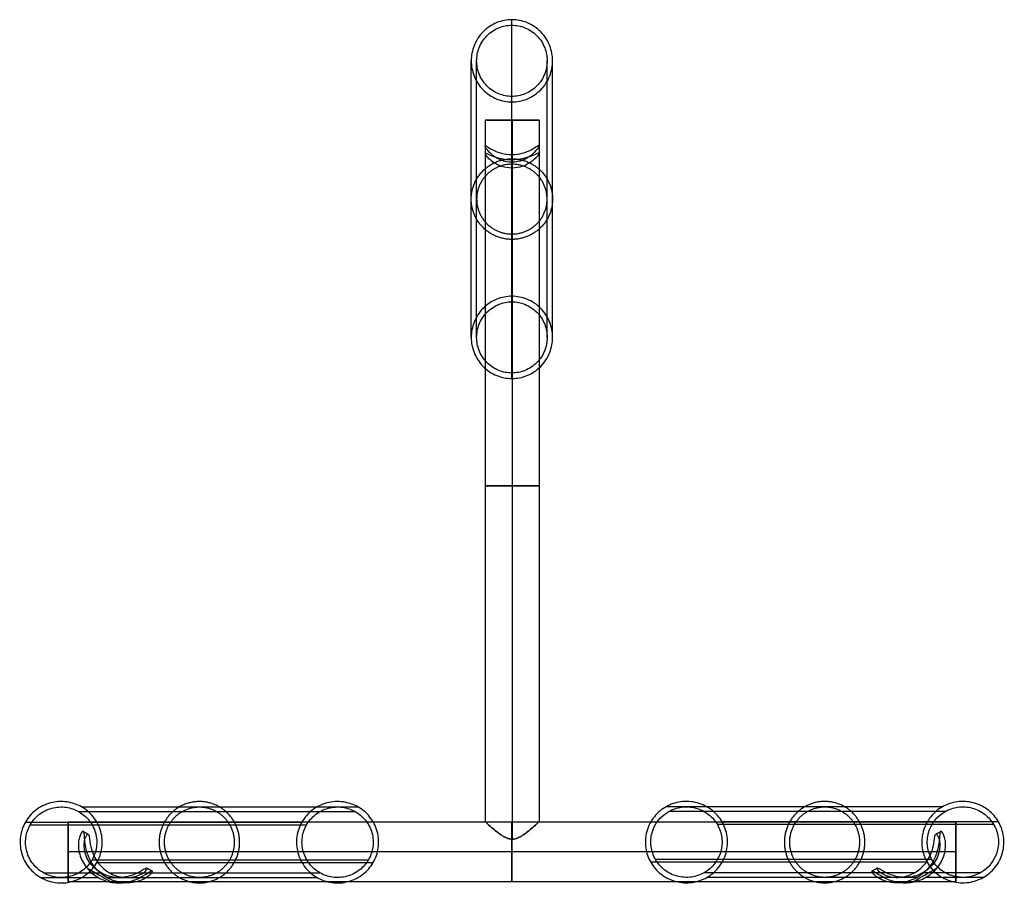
# Model space of a CAD drawing. Header units: millimetres. Extents: x -15 to 1362, y -36 to 282.
# Tile 3 of 3: x 999 to 1362, y -36 to 282. Entities that reach past the tile are written whole.
import ezdxf

# ---------------------------------------------------------------- set-up
doc = ezdxf.new("R2010")
doc.units = ezdxf.units.MM
doc.header["$MEASUREMENT"] = 0
doc.layers.add('DEFAULT', color=7, linetype='Continuous')

msp = doc.modelspace()

# ---------------------------------------------------------------- linework, layer by layer
at = {"layer": 'DEFAULT'}
for p, q in [((1190.9, 245.16, 160), (1190.9, -13.39, 160)), ((1190.9, 236, 160), (1190.9, 233.06, 160))]:
    msp.add_line(p, q, dxfattribs=at)
for points, knots in [([(1180.8, 251.93), (1178.9, 251.93), (1177.02, 252.29), (1173.34, 253.77), (1171.61, 254.93), (1168.72, 257.86), (1167.59, 259.61), (1166.16, 263.3), (1165.8, 265.18), (1165.8, 267.08), (1165.8, 268.98), (1166.16, 270.87), (1167.59, 274.55), (1168.72, 276.3), (1171.61, 279.24), (1173.34, 280.39), (1177.02, 281.87), (1178.9, 282.23), (1180.8, 282.23), (1182.7, 282.23), (1184.58, 281.87), (1188.26, 280.39), (1189.99, 279.24), (1192.88, 276.3), (1194.01, 274.55), (1195.45, 270.87), (1195.8, 268.98), (1195.8, 267.08), (1195.8, 265.18), (1195.45, 263.3), (1194.01, 259.61), (1192.88, 257.86), (1189.99, 254.93), (1188.26, 253.77), (1184.59, 252.29), (1182.7, 251.93), (1180.8, 251.93)], [0, 0, 0, 0, 5.679469, 5.679469, 11.83565, 11.83565, 17.984417, 17.984417, 23.668836, 23.668836, 23.668836, 29.352439, 29.352439, 35.505504, 35.505504, 41.655997, 41.655997, 47.339979, 47.339979, 47.339979, 53.019448, 53.019448, 59.175628, 59.175628, 65.324395, 65.324395, 71.008815, 71.008815, 71.008815, 76.692417, 76.692417, 82.845482, 82.845482, 88.995976, 88.995976, 94.679957, 94.679957, 94.679957, 94.679957]), ([(1180.8, 253.95), (1182.45, 253.95), (1184.08, 254.27), (1187.26, 255.55), (1188.76, 256.55), (1191.27, 259.09), (1192.25, 260.6), (1193.5, 263.8), (1193.8, 265.43), (1193.8, 267.08), (1193.8, 268.73), (1193.5, 270.36), (1192.25, 273.56), (1191.27, 275.07), (1188.77, 277.61), (1187.27, 278.62), (1184.08, 279.9), (1182.45, 280.21), (1180.8, 280.21), (1179.15, 280.21), (1177.52, 279.9), (1174.34, 278.62), (1172.84, 277.62), (1170.33, 275.07), (1169.36, 273.56), (1168.11, 270.36), (1167.8, 268.73), (1167.8, 267.08), (1167.8, 265.43), (1168.11, 263.8), (1169.35, 260.61), (1170.33, 259.09), (1172.84, 256.55), (1174.34, 255.55), (1177.52, 254.27), (1179.15, 253.95), (1180.8, 253.95)], [0, 0, 0, 0, 4.923196, 4.923196, 10.257409, 10.257409, 15.590662, 15.590662, 20.517093, 20.517093, 20.517093, 25.442809, 25.442809, 30.775654, 30.775654, 36.109111, 36.109111, 41.035715, 41.035715, 41.035715, 45.958911, 45.958911, 51.293125, 51.293125, 56.626377, 56.626377, 61.552808, 61.552808, 61.552808, 66.478524, 66.478524, 71.811369, 71.811369, 77.144827, 77.144827, 82.071431, 82.071431, 82.071431, 82.071431]), ([(1180.8, 232.56, 150), (1180.83, 232.56, 150), (1180.87, 232.56, 150), (1180.9, 232.56, 150), (1182.2, 232.57, 150), (1183.46, 232.74, 150.25), (1185.88, 233.36, 151.22), (1186.98, 233.81, 151.96), (1188.82, 234.76, 153.76), (1189.57, 235.28, 154.85), (1190.36, 235.83, 156.69), (1190.56, 235.97, 157.31), (1190.83, 236.1, 158.66), (1190.9, 236.09, 159.32), (1190.9, 236, 160)], [-0.09805, -0.09805, -0.09805, -0.09805, 0, 0, 0, 3.870265, 3.870265, 7.991303, 7.991303, 12.110511, 12.110511, 14.17347, 14.17347, 16.229258, 16.229258, 16.229258, 16.229258]), ([(1180.8, 229.71, 170), (1179.43, 229.71, 169.99), (1178.13, 229.97, 169.7), (1175.71, 230.88, 168.65), (1174.64, 231.53, 167.89), (1172.89, 232.92, 166.12), (1172.18, 233.69, 165.06), (1171.2, 235, 162.74), (1170.9, 235.55, 161.43), (1170.9, 235.76, 160), (1170.9, 235.95, 158.66), (1171.16, 235.8, 157.39), (1172.15, 235.15, 154.98), (1172.88, 234.67, 153.89), (1174.68, 233.76, 152.07), (1175.76, 233.33, 151.32), (1178.18, 232.73, 150.29), (1179.47, 232.56, 150.01), (1180.8, 232.56, 150)], [-16.945801, -16.945801, -16.945801, -16.945801, -12.879927, -12.879927, -8.571998, -8.571998, -4.258976, -4.258976, 0, 0, 0, 3.973043, 3.973043, 8.018747, 8.018747, 12.118293, 12.118293, 16.076332, 16.076332, 16.076332, 16.076332]), ([(1180.8, 230.54, 150), (1179.53, 230.54, 150.01), (1178.3, 230.67, 150.26), (1175.92, 231.13, 151.23), (1174.82, 231.48, 151.96), (1172.97, 232.19, 153.77), (1172.21, 232.56, 154.87), (1171.17, 233.01, 157.34), (1170.9, 233.08, 158.65), (1170.9, 232.89, 160), (1170.9, 232.69, 161.4), (1171.19, 232.23, 162.71), (1172.19, 231.12, 165.08), (1172.92, 230.46, 166.15), (1174.7, 229.26, 167.94), (1175.78, 228.69, 168.69), (1178.19, 227.91, 169.71), (1179.47, 227.69, 169.99), (1180.8, 227.69, 170)], [-15.890092, -15.890092, -15.890092, -15.890092, -12.107818, -12.107818, -8.093531, -8.093531, -4.045562, -4.045562, 0, 0, 0, 4.203668, 4.203668, 8.434527, 8.434527, 12.639745, 12.639745, 16.609663, 16.609663, 16.609663, 16.609663]), ([(1190.9, 236, 160), (1190.9, 235.79, 161.44), (1190.59, 235.2, 162.76), (1189.6, 233.85, 165.08), (1188.89, 233.06, 166.14), (1187.13, 231.62, 167.92), (1186.05, 230.94, 168.68), (1183.6, 230, 169.71), (1182.28, 229.72, 170), (1180.9, 229.71, 170), (1180.87, 229.71, 170), (1180.83, 229.71, 170), (1180.8, 229.71, 170)], [-17.094085, -17.094085, -17.094085, -17.094085, -12.810497, -12.810497, -8.461048, -8.461048, -4.110143, -4.110143, 0, 0, 0, 0.098094, 0.098094, 0.098094, 0.098094]), ([(1190.9, 233.06, 160), (1190.9, 233.26, 158.64), (1190.63, 233.18, 157.32), (1189.57, 232.69, 154.85), (1188.81, 232.3, 153.74), (1186.94, 231.55, 151.92), (1185.83, 231.19, 151.2), (1183.43, 230.69, 150.24), (1182.18, 230.55, 150), (1180.9, 230.54, 150), (1180.87, 230.54, 150), (1180.83, 230.54, 150), (1180.8, 230.54, 150)], [0, 0, 0, 0, 4.074266, 4.074266, 8.15187, 8.15187, 12.204137, 12.204137, 16.019383, 16.019383, 16.019383, 16.117414, 16.117414, 16.117414, 16.117414]), ([(1180.8, 227.69, 170), (1180.83, 227.69, 170), (1180.87, 227.69, 170), (1180.9, 227.69, 170), (1182.25, 227.7, 170), (1183.54, 227.93, 169.73), (1185.98, 228.74, 168.72), (1187.07, 229.32, 167.97), (1188.86, 230.56, 166.18), (1189.59, 231.24, 165.11), (1190.6, 232.39, 162.73), (1190.9, 232.86, 161.41), (1190.9, 233.06, 160)], [-0.098074, -0.098074, -0.098074, -0.098074, 0, 0, 0, 4.003144, 4.003144, 8.237442, 8.237442, 12.493251, 12.493251, 16.722561, 16.722561, 16.722561, 16.722561]), ([(1180.8, 149.98, 715), (1178.9, 149.98, 715), (1177.02, 150.34, 715), (1173.34, 151.82, 715), (1171.61, 152.97, 715), (1168.72, 155.91, 715), (1167.59, 157.65, 715), (1166.15, 161.34, 715), (1165.8, 163.23, 715), (1165.8, 165.13, 715), (1165.8, 167.03, 715), (1166.15, 168.91, 715), (1167.59, 172.6, 715), (1168.72, 174.35, 715), (1171.61, 177.28, 715), (1173.34, 178.44, 715), (1177.02, 179.91, 715), (1178.9, 180.28, 715), (1180.8, 180.28, 715), (1182.7, 180.28, 715), (1184.58, 179.91, 715), (1188.26, 178.44, 715), (1189.99, 177.28, 715), (1192.88, 174.35, 715), (1194.01, 172.6, 715), (1195.45, 168.91, 715), (1195.8, 167.03, 715), (1195.8, 165.13, 715), (1195.8, 163.23, 715), (1195.45, 161.34, 715), (1194.01, 157.65, 715), (1192.88, 155.91, 715), (1189.99, 152.97, 715), (1188.26, 151.82, 715), (1184.58, 150.34, 715), (1182.7, 149.98, 715), (1180.8, 149.98, 715)], [0, 0, 0, 0, 5.679469, 5.679469, 11.83565, 11.83565, 17.984417, 17.984417, 23.668836, 23.668836, 23.668836, 29.352439, 29.352439, 35.505504, 35.505504, 41.655997, 41.655997, 47.339979, 47.339979, 47.339979, 53.019448, 53.019448, 59.175629, 59.175629, 65.324395, 65.324395, 71.008815, 71.008815, 71.008815, 76.692417, 76.692417, 82.845482, 82.845482, 88.995976, 88.995976, 94.679957, 94.679957, 94.679957, 94.679957]), ([(1180.8, 152, 715), (1182.45, 152, 715), (1184.08, 152.31, 715), (1187.26, 153.59, 715), (1188.76, 154.59, 715), (1191.27, 157.14, 715), (1192.25, 158.65, 715), (1193.49, 161.85, 715), (1193.8, 163.48, 715), (1193.8, 165.13, 715), (1193.8, 166.77, 715), (1193.49, 168.41, 715), (1192.25, 171.6, 715), (1191.27, 173.12, 715), (1188.76, 175.66, 715), (1187.27, 176.66, 715), (1184.08, 177.94, 715), (1182.45, 178.26, 715), (1180.8, 178.26, 715), (1179.15, 178.26, 715), (1177.52, 177.94, 715), (1174.34, 176.66, 715), (1172.84, 175.66, 715), (1170.33, 173.12, 715), (1169.35, 171.6, 715), (1168.11, 168.41, 715), (1167.8, 166.78, 715), (1167.8, 165.13, 715), (1167.8, 163.48, 715), (1168.11, 161.85, 715), (1169.35, 158.65, 715), (1170.33, 157.14, 715), (1172.84, 154.59, 715), (1174.34, 153.59, 715), (1177.52, 152.31, 715), (1179.15, 152, 715), (1180.8, 152, 715)], [0, 0, 0, 0, 4.923196, 4.923196, 10.257409, 10.257409, 15.590662, 15.590662, 20.517093, 20.517093, 20.517093, 25.442809, 25.442809, 30.775654, 30.775654, 36.109111, 36.109111, 41.035715, 41.035715, 41.035715, 45.958911, 45.958911, 51.293125, 51.293125, 56.626377, 56.626377, 61.552808, 61.552808, 61.552808, 66.478524, 66.478524, 71.811369, 71.811369, 77.144827, 77.144827, 82.071431, 82.071431, 82.071431, 82.071431]), ([(1027.7, -28.41), (1026.75, -30.06), (1025.49, -31.51), (1022.37, -33.97), (1020.51, -34.91), (1016.52, -35.98), (1014.44, -36.1), (1010.51, -35.55), (1008.69, -34.93), (1007.03, -33.99), (1005.38, -33.06), (1003.92, -31.82), (1001.43, -28.75), (1000.48, -26.91), (999.39, -22.95), (999.25, -20.88), (999.82, -16.97), (1000.44, -15.17), (1001.39, -13.52), (1002.35, -11.87), (1003.6, -10.42), (1006.72, -7.96), (1008.59, -7.02), (1012.57, -5.95), (1014.65, -5.83), (1018.59, -6.39), (1020.41, -7), (1022.07, -7.94), (1023.72, -8.88), (1025.17, -10.11), (1027.66, -13.18), (1028.61, -15.02), (1029.71, -18.98), (1029.84, -21.05), (1029.28, -24.96), (1028.65, -26.77), (1027.7, -28.41)], [-23.736413, -23.736413, -23.736413, -23.736413, -18.037232, -18.037232, -11.870315, -11.870315, -5.701182, -5.701182, 0, 0, 0, 5.66595, 5.66595, 11.801321, 11.801321, 17.936655, 17.936655, 23.603684, 23.603684, 23.603684, 29.302865, 29.302865, 35.469782, 35.469782, 41.638915, 41.638915, 47.340097, 47.340097, 47.340097, 53.006046, 53.006046, 59.141417, 59.141417, 65.276752, 65.276752, 70.943781, 70.943781, 70.943781, 70.943781]), ([(1129.66, -28.41, 715), (1128.7, -30.06, 715), (1127.44, -31.51, 715), (1124.33, -33.97, 715), (1122.46, -34.91, 715), (1118.48, -35.98, 715), (1116.39, -36.1, 715), (1112.46, -35.55, 715), (1110.64, -34.93, 715), (1108.98, -33.99, 715), (1107.33, -33.06, 715), (1105.87, -31.82, 715), (1103.39, -28.75, 715), (1102.44, -26.91, 715), (1101.34, -22.95, 715), (1101.21, -20.88, 715), (1101.77, -16.97, 715), (1102.4, -15.17, 715), (1103.35, -13.52, 715), (1104.3, -11.87, 715), (1105.56, -10.42, 715), (1108.68, -7.96, 715), (1110.54, -7.02, 715), (1114.53, -5.95, 715), (1116.61, -5.83, 715), (1120.54, -6.39, 715), (1122.36, -7, 715), (1124.02, -7.94, 715), (1125.67, -8.88, 715), (1127.13, -10.11, 715), (1129.61, -13.18, 715), (1130.57, -15.02, 715), (1131.66, -18.98, 715), (1131.79, -21.05, 715), (1131.23, -24.96, 715), (1130.6, -26.77, 715), (1129.66, -28.41, 715)], [-23.736413, -23.736413, -23.736413, -23.736413, -18.037232, -18.037232, -11.870315, -11.870315, -5.701182, -5.701182, 0, 0, 0, 5.66595, 5.66595, 11.801321, 11.801321, 17.936655, 17.936655, 23.603684, 23.603684, 23.603684, 29.302865, 29.302865, 35.469782, 35.469782, 41.638915, 41.638915, 47.340097, 47.340097, 47.340097, 53.006046, 53.006046, 59.141418, 59.141418, 65.276752, 65.276752, 70.943781, 70.943781, 70.943781, 70.943781]), ([(1258.33, -13.48, 715), (1259.28, -15.12, 715), (1259.9, -16.92, 715), (1260.47, -20.84, 715), (1260.34, -22.91, 715), (1259.24, -26.87, 715), (1258.29, -28.71, 715), (1255.8, -31.78, 715), (1254.35, -33.01, 715), (1252.7, -33.95, 715), (1251.04, -34.88, 715), (1249.22, -35.5, 715), (1245.29, -36.06, 715), (1243.21, -35.94, 715), (1239.22, -34.87, 715), (1237.35, -33.93, 715), (1234.23, -31.47, 715), (1232.98, -30.02, 715), (1232.02, -28.37, 715), (1231.07, -26.72, 715), (1230.45, -24.92, 715), (1229.88, -21.01, 715), (1230.01, -18.94, 715), (1231.11, -14.98, 715), (1232.06, -13.14, 715), (1234.55, -10.07, 715), (1236.01, -8.83, 715), (1237.66, -7.9, 715), (1239.32, -6.96, 715), (1241.14, -6.34, 715), (1245.07, -5.78, 715), (1247.15, -5.91, 715), (1251.13, -6.98, 715), (1253, -7.91, 715), (1256.12, -10.37, 715), (1257.38, -11.83, 715), (1258.33, -13.48, 715)], [-23.604843, -23.604843, -23.604843, -23.604843, -17.941053, -17.941053, -11.802642, -11.802642, -5.666929, -5.666929, 0, 0, 0, 5.698875, 5.698875, 11.864692, 11.864692, 18.034009, 18.034009, 23.73524, 23.73524, 23.73524, 29.399029, 29.399029, 35.537441, 35.537441, 41.673154, 41.673154, 47.340083, 47.340083, 47.340083, 53.038957, 53.038957, 59.204775, 59.204775, 65.374092, 65.374092, 71.075323, 71.075323, 71.075323, 71.075323]), ([(1360.29, -13.48), (1361.23, -15.12), (1361.86, -16.92), (1362.42, -20.84), (1362.29, -22.91), (1361.2, -26.87), (1360.24, -28.71), (1357.76, -31.78), (1356.3, -33.01), (1354.65, -33.95), (1352.99, -34.88), (1351.17, -35.5), (1347.24, -36.06), (1345.16, -35.94), (1341.17, -34.87), (1339.31, -33.93), (1336.19, -31.47), (1334.93, -30.02), (1333.98, -28.37), (1333.03, -26.72), (1332.4, -24.92), (1331.84, -21.01), (1331.97, -18.94), (1333.07, -14.98), (1334.02, -13.14), (1336.5, -10.07), (1337.96, -8.83), (1339.61, -7.9), (1341.27, -6.96), (1343.09, -6.34), (1347.02, -5.78), (1349.1, -5.91), (1353.09, -6.98), (1354.95, -7.91), (1358.07, -10.37), (1359.33, -11.83), (1360.29, -13.48)], [-23.604843, -23.604843, -23.604843, -23.604843, -17.941053, -17.941053, -11.802642, -11.802642, -5.666929, -5.666929, 0, 0, 0, 5.698874, 5.698874, 11.864692, 11.864692, 18.034009, 18.034009, 23.73524, 23.73524, 23.73524, 29.39903, 29.39903, 35.537441, 35.537441, 41.673154, 41.673154, 47.340083, 47.340083, 47.340083, 53.038957, 53.038957, 59.204775, 59.204775, 65.374092, 65.374092, 71.075323, 71.075323, 71.075323, 71.075323]), ([(1025.95, -27.42), (1026.77, -25.99), (1027.31, -24.43), (1027.8, -21.04), (1027.69, -19.25), (1026.74, -15.81), (1025.91, -14.22), (1023.76, -11.56), (1022.49, -10.49), (1021.06, -9.68), (1019.62, -8.86), (1018.05, -8.33), (1014.64, -7.85), (1012.84, -7.96), (1009.38, -8.88), (1007.77, -9.69), (1005.06, -11.83), (1003.97, -13.08), (1003.15, -14.51), (1002.32, -15.94), (1001.78, -17.5), (1001.29, -20.89), (1001.41, -22.69), (1002.36, -26.12), (1003.18, -27.71), (1005.34, -30.37), (1006.6, -31.44), (1008.03, -32.25), (1009.47, -33.07), (1011.05, -33.6), (1014.45, -34.09), (1016.26, -33.98), (1019.71, -33.05), (1021.33, -32.24), (1024.03, -30.11), (1025.12, -28.85), (1025.95, -27.42)], [-20.463687, -20.463687, -20.463687, -20.463687, -15.553593, -15.553593, -10.231628, -10.231628, -4.914184, -4.914184, 0, 0, 0, 4.942981, 4.942981, 10.285166, 10.285166, 15.634841, 15.634841, 20.573897, 20.573897, 20.573897, 25.483991, 25.483991, 30.805956, 30.805956, 36.1234, 36.1234, 41.037584, 41.037584, 41.037584, 45.980565, 45.980565, 51.32275, 51.32275, 56.672425, 56.672425, 61.611481, 61.611481, 61.611481, 61.611481]), ([(1127.9, -27.42, 715), (1128.72, -25.99, 715), (1129.27, -24.43, 715), (1129.76, -21.04, 715), (1129.64, -19.25, 715), (1128.69, -15.81, 715), (1127.87, -14.22, 715), (1125.71, -11.56, 715), (1124.45, -10.49, 715), (1123.02, -9.68, 715), (1121.58, -8.86, 715), (1120, -8.33, 715), (1116.59, -7.85, 715), (1114.79, -7.96, 715), (1111.34, -8.88, 715), (1109.72, -9.69, 715), (1107.02, -11.83, 715), (1105.93, -13.08, 715), (1105.1, -14.51, 715), (1104.28, -15.94, 715), (1103.74, -17.5, 715), (1103.25, -20.89, 715), (1103.36, -22.69, 715), (1104.31, -26.12, 715), (1105.14, -27.71, 715), (1107.29, -30.37, 715), (1108.55, -31.44, 715), (1109.99, -32.25, 715), (1111.42, -33.07, 715), (1113, -33.6, 715), (1116.41, -34.09, 715), (1118.21, -33.98, 715), (1121.67, -33.05, 715), (1123.28, -32.24, 715), (1125.99, -30.11, 715), (1127.08, -28.85, 715), (1127.9, -27.42, 715)], [-20.463687, -20.463687, -20.463687, -20.463687, -15.553593, -15.553593, -10.231628, -10.231628, -4.914184, -4.914184, 0, 0, 0, 4.942981, 4.942981, 10.285166, 10.285166, 15.634841, 15.634841, 20.573897, 20.573897, 20.573897, 25.483991, 25.483991, 30.805956, 30.805956, 36.1234, 36.1234, 41.037584, 41.037584, 41.037584, 45.980565, 45.980565, 51.32275, 51.32275, 56.672425, 56.672425, 61.611481, 61.611481, 61.611481, 61.611481]), ([(1256.58, -14.47, 715), (1255.75, -13.04, 715), (1254.66, -11.78, 715), (1251.96, -9.65, 715), (1250.34, -8.84, 715), (1246.89, -7.91, 715), (1245.08, -7.8, 715), (1241.68, -8.29, 715), (1240.1, -8.82, 715), (1238.66, -9.64, 715), (1235.65, -11.34, 715), (1233.43, -14.15, 715), (1232.05, -19.14, 715), (1231.93, -20.86, 715), (1232.37, -24.25, 715), (1232.92, -25.89, 715), (1233.78, -27.37, 715), (1234.6, -28.81, 715), (1235.69, -30.06, 715), (1238.39, -32.2, 715), (1240.01, -33.01, 715), (1243.47, -33.93, 715), (1245.27, -34.04, 715), (1248.68, -33.56, 715), (1250.25, -33.02, 715), (1251.69, -32.21, 715), (1254.7, -30.51, 715), (1256.92, -27.69, 715), (1258.3, -22.71, 715), (1258.42, -20.99, 715), (1257.99, -17.59, 715), (1257.43, -15.95, 715), (1256.58, -14.47, 715)], [-20.574675, -20.574675, -20.574675, -20.574675, -15.635518, -15.635518, -10.28754, -10.28754, -4.942144, -4.942144, 0, 0, 0, 10.285389, 10.285389, 15.373296, 15.373296, 20.462878, 20.462878, 20.462878, 25.402035, 25.402035, 30.750014, 30.750014, 36.09541, 36.09541, 41.037554, 41.037554, 41.037554, 51.322943, 51.322943, 56.41085, 56.41085, 61.500432, 61.500432, 61.500432, 61.500432]), ([(1358.53, -14.47), (1357.7, -13.04), (1356.61, -11.78), (1353.91, -9.65), (1352.3, -8.84), (1348.84, -7.91), (1347.04, -7.8), (1343.63, -8.29), (1342.05, -8.82), (1340.61, -9.64), (1337.61, -11.34), (1335.39, -14.15), (1334.01, -19.14), (1333.89, -20.86), (1334.32, -24.25), (1334.87, -25.89), (1335.73, -27.37), (1336.56, -28.81), (1337.65, -30.06), (1340.35, -32.2), (1341.97, -33.01), (1345.42, -33.93), (1347.22, -34.04), (1350.63, -33.56), (1352.21, -33.02), (1353.65, -32.21), (1356.65, -30.51), (1358.87, -27.69), (1360.25, -22.71), (1360.38, -20.99), (1359.94, -17.59), (1359.39, -15.95), (1358.53, -14.47)], [-20.574675, -20.574675, -20.574675, -20.574675, -15.635518, -15.635518, -10.28754, -10.28754, -4.942144, -4.942144, 0, 0, 0, 10.285389, 10.285389, 15.373296, 15.373296, 20.462878, 20.462878, 20.462878, 25.402036, 25.402036, 30.750014, 30.750014, 36.09541, 36.09541, 41.037554, 41.037554, 41.037554, 51.322943, 51.322943, 56.41085, 56.41085, 61.500432, 61.500432, 61.500432, 61.500432]), ([(1190.9, -13.39, 160), (1190.9, -13.39, 158.51), (1190.57, -13.7, 157.09), (1189.42, -14.72, 154.58), (1188.63, -15.42, 153.53), (1187.28, -16.54, 152.28), (1186.81, -16.91, 151.92), (1185.82, -17.68, 151.27), (1185.3, -18.05, 151), (1184.18, -18.77, 150.53), (1183.6, -19.1, 150.35), (1182.31, -19.63, 150.08), (1181.62, -19.81, 150), (1180.9, -19.81, 150), (1180.17, -19.81, 150), (1179.49, -19.63, 150.08), (1178.2, -19.1, 150.35), (1177.62, -18.77, 150.53), (1176.5, -18.05, 151), (1175.98, -17.68, 151.27), (1174.98, -16.92, 151.91), (1174.52, -16.54, 152.28), (1173.17, -15.42, 153.53), (1172.38, -14.72, 154.59), (1171.23, -13.7, 157.09), (1170.9, -13.39, 158.51), (1170.9, -13.39, 160), (1170.9, -13.39, 161.49), (1171.23, -13.7, 162.91), (1172.38, -14.72, 165.42), (1173.17, -15.42, 166.47), (1174.52, -16.54, 167.72), (1174.98, -16.91, 168.08), (1175.98, -17.68, 168.73), (1176.5, -18.05, 169), (1177.62, -18.77, 169.47), (1178.2, -19.1, 169.65), (1179.49, -19.63, 169.92), (1180.17, -19.81, 170), (1180.9, -19.81, 170), (1181.62, -19.81, 170), (1182.31, -19.63, 169.92), (1183.6, -19.1, 169.65), (1184.18, -18.77, 169.47), (1185.3, -18.05, 169), (1185.82, -17.68, 168.73), (1186.81, -16.92, 168.09), (1187.28, -16.54, 167.72), (1188.63, -15.42, 166.47), (1189.42, -14.72, 165.41), (1190.57, -13.7, 162.91), (1190.9, -13.39, 161.49), (1190.9, -13.39, 160)], [0, 0, 0, 0, 4.397913, 4.397913, 8.740659, 8.740659, 10.862826, 10.862826, 12.967648, 12.967648, 15.093539, 15.093539, 17.225296, 17.225296, 17.225296, 19.35453, 19.35453, 21.477478, 21.477478, 23.577738, 23.577738, 25.698988, 25.698988, 30.040455, 30.040455, 34.43136, 34.43136, 34.43136, 38.829273, 38.829273, 43.17202, 43.17202, 45.294187, 45.294187, 47.39901, 47.39901, 49.524902, 49.524902, 51.656656, 51.656656, 51.656656, 53.785891, 53.785891, 55.90884, 55.90884, 58.0091, 58.0091, 60.130351, 60.130351, 64.471818, 64.471818, 68.862721, 68.862721, 68.862721, 68.862721]), ([(1031.41, -33.99, 170.98), (1032.24, -34.46, 170.98), (1033.1, -34.84, 170.98), (1034.96, -35.48, 170.95), (1035.93, -35.71, 170.92), (1037.99, -35.98, 170.8), (1039.02, -36, 170.7), (1041.13, -35.83, 170.33), (1042.12, -35.64, 170.07), (1045, -34.74, 168.87), (1046.4, -33.81, 167.61), (1047.64, -32.61, 164.92), (1047.89, -32.28, 163.99), (1048.16, -31.78, 162.01), (1048.17, -31.63, 161.03), (1048.07, -31.57, 160), (1047.99, -31.53, 159.11), (1047.84, -31.56, 158.26), (1047.38, -31.77, 156.56), (1047.09, -31.94, 155.77), (1045.95, -32.65, 153.45), (1044.91, -33.35, 152.17), (1042.15, -34.73, 150.22), (1040.53, -35.35, 149.66), (1036.96, -36.02, 149.05), (1035.13, -36.06, 149), (1033.33, -35.77, 149), (1032.42, -35.62, 149), (1031.53, -35.39, 149.01), (1029.83, -34.78, 149.04), (1029.04, -34.42, 149.04), (1028.28, -33.99, 149.04), (1027.48, -33.54, 149.05), (1026.74, -33.02, 149.04), (1025.28, -31.81, 149.02), (1024.61, -31.13, 149), (1023.99, -30.37, 149), (1023.38, -29.62, 149), (1022.85, -28.82, 149.01), (1021.97, -27.14, 149.14), (1021.64, -26.3, 149.23), (1020.9, -23.73, 149.76), (1020.81, -22.07, 150.38), (1021.09, -19.93, 151.99), (1021.23, -19.35, 152.58), (1021.57, -18.33, 153.95), (1021.76, -17.94, 154.65), (1022.11, -17.34, 156.18), (1022.27, -17.14, 156.94), (1022.55, -16.93, 158.49), (1022.67, -16.91, 159.24), (1022.76, -16.96, 160), (1022.89, -17.04, 161.07), (1022.97, -17.25, 162.07), (1023.09, -18, 164.09), (1023.12, -18.49, 165), (1023.24, -20.48, 167.63), (1023.39, -22.26, 168.86), (1024.24, -25.26, 170.05), (1024.61, -26.25, 170.31), (1025.58, -28.22, 170.69), (1026.14, -29.13, 170.8), (1027.47, -30.84, 170.93), (1028.18, -31.59, 170.95), (1029.74, -32.93, 170.98), (1030.54, -33.5, 170.99), (1031.41, -33.99, 170.98)], [-24.671384, -24.671384, -24.671384, -24.671384, -21.832409, -21.832409, -18.816451, -18.816451, -15.667675, -15.667675, -12.447463, -12.447463, -6.062328, -6.062328, -3.054442, -3.054442, 0, 0, 0, 2.633593, 2.633593, 5.262557, 5.262557, 10.563569, 10.563569, 16.064009, 16.064009, 21.510025, 21.510025, 21.510025, 24.311211, 24.311211, 26.958596, 26.958596, 26.958596, 29.7297, 29.7297, 32.665942, 32.665942, 32.665942, 35.565759, 35.565759, 38.336029, 38.336029, 43.671087, 43.671087, 46.259083, 46.259083, 48.78457, 48.78457, 51.202972, 51.202972, 53.477107, 53.477107, 53.477107, 56.651386, 56.651386, 59.828295, 59.828295, 66.391745, 66.391745, 69.726127, 69.726127, 73.005229, 73.005229, 76.153307, 76.153307, 79.115446, 79.115446, 79.115446, 79.115446]), ([(1032.37, -32.25, 170.7), (1031.61, -31.82, 170.7), (1030.91, -31.33, 170.68), (1029.55, -30.17, 170.6), (1028.93, -29.51, 170.53), (1027.77, -28.04, 170.29), (1027.27, -27.25, 170.12), (1026.42, -25.58, 169.62), (1026.1, -24.75, 169.3), (1025.33, -22.27, 168), (1025.15, -20.83, 166.79), (1024.96, -19.25, 164.4), (1024.91, -18.85, 163.59), (1024.77, -18.25, 161.81), (1024.69, -18.08, 160.93), (1024.57, -18.01, 160), (1024.45, -17.94, 159.04), (1024.31, -17.99, 158.12), (1023.96, -18.36, 156.24), (1023.77, -18.67, 155.38), (1023.4, -19.56, 153.7), (1023.23, -20.14, 152.93), (1023.02, -21.55, 151.59), (1023, -22.37, 151.04), (1023.2, -24.16, 150.16), (1023.42, -25.09, 149.85), (1024.14, -26.93, 149.41), (1024.6, -27.77, 149.29), (1025.74, -29.37, 149.13), (1026.38, -30.06, 149.1), (1027.78, -31.3, 149.05), (1028.5, -31.81, 149.05), (1029.28, -32.25, 149.05), (1030.09, -32.71, 149.05), (1030.92, -33.07, 149.06), (1032.75, -33.65, 149.11), (1033.7, -33.83, 149.15), (1035.7, -34, 149.33), (1036.68, -33.98, 149.46), (1038.68, -33.71, 149.92), (1039.61, -33.49, 150.22), (1042.25, -32.61, 151.52), (1043.6, -31.84, 152.79), (1045.06, -30.99, 155.31), (1045.42, -30.78, 156.18), (1045.99, -30.52, 158.07), (1046.17, -30.48, 159.01), (1046.26, -30.53, 160), (1046.34, -30.57, 160.89), (1046.33, -30.69, 161.75), (1046.13, -31.06, 163.48), (1045.95, -31.31, 164.29), (1044.99, -32.21, 166.71), (1043.9, -32.94, 167.97), (1041.55, -33.68, 169.31), (1040.72, -33.85, 169.63), (1038.94, -34, 170.13), (1038.06, -33.98, 170.29), (1036.29, -33.74, 170.52), (1035.45, -33.55, 170.59), (1033.84, -32.99, 170.68), (1033.09, -32.66, 170.7), (1032.37, -32.25, 170.7)], [-22.383238, -22.383238, -22.383238, -22.383238, -19.796192, -19.796192, -17.043517, -17.043517, -14.180779, -14.180779, -11.280613, -11.280613, -5.560087, -5.560087, -2.777496, -2.777496, 0, 0, 0, 2.88674, 2.88674, 5.783183, 5.783183, 8.655334, 8.655334, 11.6016, 11.6016, 14.598254, 14.598254, 17.598979, 17.598979, 20.472312, 20.472312, 23.167461, 23.167461, 23.167461, 25.920057, 25.920057, 28.849348, 28.849348, 31.895167, 31.895167, 34.969731, 34.969731, 40.997316, 40.997316, 43.949772, 43.949772, 46.899268, 46.899268, 46.899268, 49.546404, 49.546404, 52.205976, 52.205976, 57.697612, 57.697612, 60.474034, 60.474034, 63.20026, 63.20026, 65.804578, 65.804578, 68.260243, 68.260243, 68.260243, 68.260243]), ([(1330.27, -33.95, 170.98), (1331.13, -33.46, 170.98), (1331.93, -32.89, 170.98), (1333.49, -31.56, 170.95), (1334.2, -30.81, 170.92), (1335.52, -29.1, 170.79), (1336.09, -28.19, 170.68), (1337.06, -26.23, 170.3), (1337.43, -25.25, 170.04), (1338.29, -22.25, 168.85), (1338.43, -20.47, 167.62), (1338.57, -18.49, 164.99), (1338.6, -18, 164.08), (1338.72, -17.25, 162.07), (1338.8, -17.04, 161.06), (1338.93, -16.96, 160), (1339.02, -16.91, 159.24), (1339.14, -16.93, 158.49), (1339.42, -17.15, 156.93), (1339.58, -17.34, 156.17), (1339.93, -17.95, 154.64), (1340.11, -18.34, 153.93), (1340.45, -19.36, 152.57), (1340.6, -19.95, 151.98), (1340.87, -22.1, 150.36), (1340.76, -23.77, 149.75), (1340.01, -26.35, 149.23), (1339.66, -27.19, 149.13), (1338.77, -28.88, 149.01), (1338.23, -29.67, 149), (1337.61, -30.43, 149), (1337, -31.16, 149), (1336.34, -31.82, 149.01), (1334.91, -33, 149.03), (1334.18, -33.5, 149.04), (1333.4, -33.95, 149.04), (1332.65, -34.37, 149.04), (1331.88, -34.72, 149.03), (1330.22, -35.32, 149.01), (1329.36, -35.55, 149), (1328.47, -35.7, 149), (1326.67, -36.01, 149), (1324.83, -35.99, 149.05), (1321.25, -35.34, 149.65), (1319.61, -34.73, 150.2), (1316.83, -33.34, 152.15), (1315.78, -32.65, 153.42), (1314.63, -31.94, 155.75), (1314.33, -31.76, 156.55), (1313.87, -31.55, 158.26), (1313.72, -31.52, 159.11), (1313.64, -31.56, 160), (1313.54, -31.62, 161.03), (1313.55, -31.77, 162), (1313.82, -32.26, 163.98), (1314.07, -32.59, 164.92), (1315.31, -33.78, 167.59), (1316.71, -34.7, 168.85), (1319.58, -35.6, 170.06), (1320.57, -35.79, 170.32), (1322.68, -35.96, 170.69), (1323.7, -35.93, 170.79), (1325.75, -35.66, 170.92), (1326.72, -35.44, 170.95), (1328.58, -34.8, 170.98), (1329.44, -34.42, 170.98), (1330.27, -33.95, 170.98)], [-25.592203, -25.592203, -25.592203, -25.592203, -22.636453, -22.636453, -19.495897, -19.495897, -16.223419, -16.223419, -12.895095, -12.895095, -6.342933, -6.342933, -3.168536, -3.168536, 0, 0, 0, 2.277165, 2.277165, 4.703231, 4.703231, 7.236438, 7.236438, 9.827931, 9.827931, 15.182514, 15.182514, 17.966459, 17.966459, 20.883005, 20.883005, 20.883005, 23.754501, 23.754501, 26.466151, 26.466151, 26.466151, 29.056796, 29.056796, 31.794168, 31.794168, 31.794168, 37.250294, 37.250294, 42.7739, 42.7739, 48.097997, 48.097997, 50.738397, 50.738397, 53.38037, 53.38037, 53.38037, 56.425174, 56.425174, 59.43452, 59.43452, 65.799489, 65.799489, 69.014919, 69.014919, 72.157741, 72.157741, 75.165614, 75.165614, 78.001294, 78.001294, 78.001294, 78.001294]), ([(1329.31, -32.21, 170.69), (1328.59, -32.62, 170.69), (1327.85, -32.95, 170.67), (1326.24, -33.5, 170.58), (1325.4, -33.7, 170.51), (1323.64, -33.93, 170.27), (1322.76, -33.95, 170.11), (1320.98, -33.81, 169.61), (1320.16, -33.65, 169.29), (1317.81, -32.91, 167.95), (1316.72, -32.19, 166.7), (1315.77, -31.29, 164.29), (1315.58, -31.05, 163.48), (1315.38, -30.68, 161.74), (1315.38, -30.56, 160.89), (1315.45, -30.52, 160), (1315.54, -30.47, 159.01), (1315.72, -30.51, 158.07), (1316.28, -30.77, 156.18), (1316.65, -30.98, 155.32), (1318.11, -31.81, 152.81), (1319.45, -32.58, 151.54), (1322.09, -33.45, 150.24), (1323.02, -33.67, 149.93), (1325.01, -33.93, 149.47), (1325.99, -33.96, 149.34), (1327.99, -33.79, 149.16), (1328.93, -33.6, 149.11), (1330.76, -33.03, 149.06), (1331.59, -32.67, 149.05), (1332.39, -32.21, 149.05), (1333.18, -31.77, 149.05), (1333.9, -31.25, 149.06), (1335.3, -30.03, 149.1), (1335.92, -29.33, 149.14), (1337.07, -27.74, 149.3), (1337.53, -26.9, 149.42), (1338.25, -25.07, 149.86), (1338.47, -24.14, 150.17), (1338.67, -22.36, 151.05), (1338.65, -21.55, 151.6), (1338.45, -20.13, 152.95), (1338.28, -19.56, 153.71), (1337.91, -18.66, 155.39), (1337.73, -18.36, 156.25), (1337.38, -17.99, 158.12), (1337.23, -17.94, 159.04), (1337.11, -18.01, 160), (1337, -18.08, 160.92), (1336.91, -18.25, 161.81), (1336.77, -18.85, 163.58), (1336.72, -19.25, 164.39), (1336.53, -20.83, 166.77), (1336.35, -22.26, 167.99), (1335.58, -24.73, 169.28), (1335.25, -25.56, 169.6), (1334.4, -27.22, 170.11), (1333.9, -28, 170.27), (1332.75, -29.48, 170.51), (1332.13, -30.13, 170.58), (1330.76, -31.29, 170.67), (1330.06, -31.78, 170.69), (1329.31, -32.21, 170.69)], [-21.307974, -21.307974, -21.307974, -21.307974, -18.857996, -18.857996, -16.261177, -16.261177, -13.545679, -13.545679, -10.771417, -10.771417, -5.297363, -5.297363, -2.642142, -2.642142, 0, 0, 0, 2.941952, 2.941952, 5.88997, 5.88997, 11.902903, 11.902903, 14.973044, 14.973044, 18.010104, 18.010104, 20.937759, 20.937759, 23.682918, 23.682918, 23.682918, 26.371783, 26.371783, 29.235149, 29.235149, 32.230363, 32.230363, 35.220132, 35.220132, 38.160775, 38.160775, 41.027193, 41.027193, 43.914547, 43.914547, 46.797386, 46.797386, 46.797386, 49.566834, 49.566834, 52.345017, 52.345017, 58.052796, 58.052796, 60.94394, 60.94394, 63.802325, 63.802325, 66.548519, 66.548519, 69.131085, 69.131085, 69.131085, 69.131085])]:
    msp.add_open_spline(points, degree=3, knots=knots, dxfattribs=at)
for points, degree in [([(1180.8, 180.28, 715), (1180.8, 214.26, 476.67), (1180.8, 248.25, 238.33), (1180.8, 282.23)], 3), ([(1180.8, 178.26, 715), (1180.8, 212.24, 476.67), (1180.8, 246.23, 238.33), (1180.8, 280.21)], 3), ([(1165.8, 165.13, 715), (1165.8, 199.11, 476.67), (1165.8, 233.1, 238.33), (1165.8, 267.08)], 3), ([(1167.8, 165.13, 715), (1167.8, 199.11, 476.67), (1167.8, 233.1, 238.33), (1167.8, 267.08)], 3), ([(1193.8, 165.13, 715), (1193.8, 199.11, 476.67), (1193.8, 233.1, 238.33), (1193.8, 267.08)], 3), ([(1195.8, 165.13, 715), (1195.8, 199.11, 476.67), (1195.8, 233.1, 238.33), (1195.8, 267.08)], 3), ([(1180.8, 232.56, 150), (1180.8, 239.69, 100), (1180.8, 246.82, 50), (1180.8, 253.95)], 3), ([(1180.8, 230.54, 150), (1180.8, 237.67, 100), (1180.8, 244.8, 50), (1180.8, 251.93)], 3), ([(1170.9, 245.16, 160), (1170.9, 115.89, 160), (1170.9, -13.39, 160)], 2), ([(1170.9, 245.16, 160), (1180.9, 245.16, 160), (1190.9, 245.16, 160)], 2), ([(1180.9, 245.16, 170), (1180.9, 112.68, 170), (1180.9, -19.81, 170)], 2), ([(1180.9, 245.16, 150), (1180.9, 112.68, 150), (1180.9, -19.81, 150)], 2), ([(1180.9, 245.16, 170), (1180.9, 245.16, 160), (1180.9, 245.16, 150)], 2), ([(1170.9, 235.76, 160), (1170.9, 234.32, 160), (1170.9, 232.89, 160)], 2), ([(1180.9, 232.56, 150), (1180.9, 231.55, 150), (1180.9, 230.54, 150)], 2), ([(1180.8, 152, 715), (1180.8, 177.9, 533.33), (1180.8, 203.8, 351.67), (1180.8, 229.71, 170)], 3), ([(1180.9, 229.71, 170), (1180.9, 228.7, 170), (1180.9, 227.69, 170)], 2), ([(1180.8, 149.98, 715), (1180.8, 175.88, 533.33), (1180.8, 201.78, 351.67), (1180.8, 227.69, 170)], 3), ([(1021.06, -9.68), (1055.05, -9.68, 238.33), (1089.03, -9.68, 476.67), (1123.02, -9.68, 715)], 3), ([(1022.07, -7.94), (1056.05, -7.94, 238.33), (1090.04, -7.94, 476.67), (1124.02, -7.94, 715)], 3), ([(1339.61, -7.9), (1305.63, -7.9, 238.33), (1271.64, -7.9, 476.67), (1237.66, -7.9, 715)], 3), ([(1340.61, -9.64), (1306.63, -9.64, 238.33), (1272.64, -9.64, 476.67), (1238.66, -9.64, 715)], 3), ([(1001.39, -13.52), (1035.38, -13.52, 238.33), (1069.36, -13.52, 476.67), (1103.35, -13.52, 715)], 3), ([(1003.15, -14.51), (1037.13, -14.51, 238.33), (1071.12, -14.51, 476.67), (1105.1, -14.51, 715)], 3), ([(1017.13, -13.39, 160), (1126.24, -13.39, 160), (1235.34, -13.39, 160), (1344.52, -13.39, 160)], 3), ([(1017.13, -13.39, 160), (1017.13, -24.39, 160), (1017.13, -35.39, 160)], 2), ([(1170.9, -13.39, 160), (1177.57, -13.39, 160), (1184.23, -13.39, 160), (1190.9, -13.39, 160)], 3), ([(1358.53, -14.47), (1324.55, -14.47, 238.33), (1290.56, -14.47, 476.67), (1256.58, -14.47, 715)], 3), ([(1360.29, -13.48), (1326.3, -13.48, 238.33), (1292.32, -13.48, 476.67), (1258.33, -13.48, 715)], 3), ([(1344.52, -13.39, 160), (1344.52, -24.39, 160), (1344.52, -35.39, 160)], 2), ([(1022.76, -16.96, 160), (1023.36, -17.31, 160), (1023.97, -17.66, 160), (1024.57, -18.01, 160)], 3), ([(1337.11, -18.01, 160), (1337.72, -17.66, 160), (1338.32, -17.31, 160), (1338.93, -16.96, 160)], 3), ([(1017.13, -24.39, 171), (1126.24, -24.39, 171), (1235.34, -24.39, 171), (1344.52, -24.39, 171)], 3), ([(1017.13, -24.39, 149), (1126.24, -24.39, 149), (1235.34, -24.39, 149), (1344.52, -24.39, 149)], 3), ([(1017.13, -24.39, 149), (1017.13, -24.39, 160), (1017.13, -24.39, 171)], 2), ([(1344.52, -24.39, 149), (1344.52, -24.39, 160), (1344.52, -24.39, 171)], 2), ([(1025.95, -27.42), (1059.93, -27.42, 238.33), (1093.92, -27.42, 476.67), (1127.9, -27.42, 715)], 3), ([(1027.7, -28.41), (1061.69, -28.41, 238.33), (1095.67, -28.41, 476.67), (1129.66, -28.41, 715)], 3), ([(1333.98, -28.37), (1299.99, -28.37, 238.33), (1266.01, -28.37, 476.67), (1232.02, -28.37, 715)], 3), ([(1335.73, -27.37), (1301.75, -27.37, 238.33), (1267.76, -27.37, 476.67), (1233.78, -27.37, 715)], 3), ([(1008.03, -32.25), (1015.12, -32.25, 49.68), (1022.2, -32.25, 99.36), (1029.28, -32.25, 149.05)], 3), ([(1023.99, -30.37, 149), (1027.11, -32.17, 149), (1030.22, -33.97, 149), (1033.33, -35.77, 149)], 3), ([(1032.37, -32.25, 170.7), (1058.24, -32.25, 352.13), (1084.11, -32.25, 533.57), (1109.99, -32.25, 715)], 3), ([(1046.26, -30.53, 160), (1046.86, -30.88, 160), (1047.47, -31.23, 160), (1048.07, -31.57, 160)], 3), ([(1329.31, -32.21, 170.69), (1303.44, -32.21, 352.12), (1277.56, -32.21, 533.56), (1251.69, -32.21, 715)], 3), ([(1313.64, -31.56, 160), (1314.24, -31.21, 160), (1314.85, -30.86, 160), (1315.45, -30.52, 160)], 3), ([(1328.47, -35.7, 149), (1331.51, -33.94, 149), (1334.56, -32.19, 149), (1337.61, -30.43, 149)], 3), ([(1353.65, -32.21), (1346.56, -32.21, 49.68), (1339.48, -32.21, 99.37), (1332.39, -32.21, 149.05)], 3), ([(1007.03, -33.99), (1014.11, -33.99, 49.68), (1021.2, -33.99, 99.36), (1028.28, -33.99, 149.04)], 3), ([(1017.13, -35.39, 160), (1126.24, -35.39, 160), (1235.34, -35.39, 160), (1344.52, -35.39, 160)], 3), ([(1031.41, -33.99, 170.98), (1057.27, -33.99, 352.32), (1083.13, -33.99, 533.66), (1108.98, -33.99, 715)], 3), ([(1330.27, -33.95, 170.98), (1304.41, -33.95, 352.32), (1278.55, -33.95, 533.66), (1252.7, -33.95, 715)], 3), ([(1354.65, -33.95), (1347.57, -33.95, 49.68), (1340.48, -33.95, 99.36), (1333.4, -33.95, 149.04)], 3)]:
    msp.add_open_spline(points, degree=degree, dxfattribs=at)
at = {"layer": 'DEFAULT', "extrusion": (1.56319e-14, -1, 0)}
msp.add_rational_spline([(1190.9, 245.16, 160), (1190.9, 245.16, 170), (1180.9, 245.16, 170), (1170.9, 245.16, 170), (1170.9, 245.16, 160), (1170.9, 245.16, 150), (1180.9, 245.16, 150), (1190.9, 245.16, 150), (1190.9, 245.16, 160)], [1, 0.707106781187, 1, 0.707106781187, 1, 0.707106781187, 1, 0.707106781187, 1], degree=2, knots=[0, 0, 0, 15.707963, 15.707963, 31.415927, 31.415927, 47.12389, 47.12389, 62.831853, 62.831853, 62.831853], dxfattribs=at)
at = {"layer": 'DEFAULT', "extrusion": (-2.16368e-06, -0.141166, 0.989986)}
msp.add_rational_spline([(1180.8, 201.25, 355.38), (1195.8, 201.25, 355.38), (1195.8, 216.1, 357.5), (1195.8, 230.95, 359.62), (1180.8, 230.95, 359.62), (1165.8, 230.95, 359.62), (1165.8, 216.1, 357.5), (1165.8, 201.25, 355.38), (1180.8, 201.25, 355.38)], [1, 0.707106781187, 1, 0.707106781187, 1, 0.707106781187, 1, 0.707106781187, 1], degree=2, knots=[-94.24778, -94.24778, -94.24778, -70.685835, -70.685835, -47.12389, -47.12389, -23.561945, -23.561945, 0, 0, 0], dxfattribs=at)
at = {"layer": 'DEFAULT', "extrusion": (2.16368e-06, 0.141166, -0.989986)}
msp.add_rational_spline([(1180.8, 203.23, 355.66), (1167.8, 203.23, 355.66), (1167.8, 216.1, 357.5), (1167.8, 228.97, 359.34), (1180.8, 228.97, 359.34), (1193.8, 228.97, 359.34), (1193.8, 216.1, 357.5), (1193.8, 203.23, 355.66), (1180.8, 203.23, 355.66)], [1, 0.707106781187, 1, 0.707106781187, 1, 0.707106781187, 1, 0.707106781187, 1], degree=2, knots=[0, 0, 0, 20.420352, 20.420352, 40.840704, 40.840704, 61.261057, 61.261057, 81.681409, 81.681409, 81.681409], dxfattribs=at)
at = {"layer": 'DEFAULT', "extrusion": (-1.63425e-14, 1, 0)}
msp.add_rational_spline([(1190.9, 110.39, 160), (1190.9, 110.39, 170), (1180.9, 110.39, 170), (1170.9, 110.39, 170), (1170.9, 110.39, 160), (1170.9, 110.39, 150), (1180.9, 110.39, 150), (1190.9, 110.39, 150), (1190.9, 110.39, 160)], [1, 0.707106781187, 1, 0.707106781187, 1, 0.707106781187, 1, 0.707106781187, 1], degree=2, knots=[0, 0, 0, 15.707963, 15.707963, 31.415927, 31.415927, 47.12389, 47.12389, 62.831853, 62.831853, 62.831853], dxfattribs=at)
at = {"layer": 'DEFAULT', "extrusion": (0.141166, 2.80404e-13, 0.989986)}
msp.add_rational_spline([(1078.42, -28.41, 355.66), (1071.05, -41.43, 356.71), (1058.16, -33.99, 358.55), (1045.26, -26.55, 360.39), (1052.63, -13.52, 359.34), (1060, -0.5, 358.29), (1072.89, -7.94, 356.45), (1085.79, -15.39, 354.61), (1078.42, -28.41, 355.66)], [1, 0.707106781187, 1, 0.707106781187, 1, 0.707106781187, 1, 0.707106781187, 1], degree=2, knots=[-94.24778, -94.24778, -94.24778, -70.685835, -70.685835, -47.12389, -47.12389, -23.561945, -23.561945, 0, 0, 0], dxfattribs=at)
at = {"layer": 'DEFAULT', "extrusion": (0.141166, -1.905e-12, -0.989986)}
msp.add_rational_spline([(1309.05, -13.48, 359.34), (1316.41, -26.5, 360.39), (1303.52, -33.95, 358.55), (1290.63, -41.39, 356.71), (1283.26, -28.37, 355.66), (1275.89, -15.34, 354.61), (1288.78, -7.9, 356.45), (1301.68, -0.46, 358.29), (1309.05, -13.48, 359.34)], [1, 0.707106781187, 1, 0.707106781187, 1, 0.707106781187, 1, 0.707106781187, 1], degree=2, knots=[-94.24778, -94.24778, -94.24778, -70.685835, -70.685835, -47.12389, -47.12389, -23.561945, -23.561945, 0, 0, 0], dxfattribs=at)
at = {"layer": 'DEFAULT', "extrusion": (0.141166, 2.5774e-13, 0.989986)}
msp.add_rational_spline([(1076.7, -27.42, 355.91), (1083.08, -16.13, 355), (1071.91, -9.68, 356.59), (1060.74, -3.23, 358.18), (1054.35, -14.51, 359.09), (1047.96, -25.8, 360), (1059.14, -32.25, 358.41), (1070.31, -38.7, 356.82), (1076.7, -27.42, 355.91)], [1, 0.707106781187, 1, 0.707106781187, 1, 0.707106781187, 1, 0.707106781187, 1], degree=2, knots=[0, 0, 0, 20.420352, 20.420352, 40.840704, 40.840704, 61.261057, 61.261057, 81.681409, 81.681409, 81.681409], dxfattribs=at)
at = {"layer": 'DEFAULT', "extrusion": (0.141166, -1.87515e-12, -0.989986)}
msp.add_rational_spline([(1307.33, -14.47, 359.09), (1300.94, -3.19, 358.18), (1289.77, -9.64, 356.59), (1278.59, -16.09, 355), (1284.98, -27.37, 355.91), (1291.37, -38.66, 356.82), (1302.54, -32.21, 358.41), (1313.71, -25.76, 360), (1307.33, -14.47, 359.09)], [1, 0.707106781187, 1, 0.707106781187, 1, 0.707106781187, 1, 0.707106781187, 1], degree=2, knots=[0, 0, 0, 20.420352, 20.420352, 40.840704, 40.840704, 61.261057, 61.261057, 81.681409, 81.681409, 81.681409], dxfattribs=at)
at = {"layer": 'DEFAULT', "extrusion": (-1, 0, -3.10055e-14)}
msp.add_rational_spline([(1017.13, -24.39, 171), (1017.13, -35.39, 171), (1017.13, -35.39, 160), (1017.13, -35.39, 149), (1017.13, -24.39, 149), (1017.13, -13.39, 149), (1017.13, -13.39, 160), (1017.13, -13.39, 171), (1017.13, -24.39, 171)], [1, 0.707106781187, 1, 0.707106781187, 1, 0.707106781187, 1, 0.707106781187, 1], degree=2, knots=[0, 0, 0, 17.27876, 17.27876, 34.557519, 34.557519, 51.836279, 51.836279, 69.115038, 69.115038, 69.115038], dxfattribs=at)
at = {"layer": 'DEFAULT', "extrusion": (1, 0, -7.23462e-14)}
msp.add_rational_spline([(1180.8, -24.39, 171), (1180.8, -13.39, 171), (1180.8, -13.39, 160), (1180.8, -13.39, 149), (1180.8, -24.39, 149), (1180.8, -35.39, 149), (1180.8, -35.39, 160), (1180.8, -35.39, 171), (1180.8, -24.39, 171)], [1, 0.707106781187, 1, 0.707106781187, 1, 0.707106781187, 1, 0.707106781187, 1], degree=2, knots=[-69.115038, -69.115038, -69.115038, -51.836279, -51.836279, -34.557519, -34.557519, -17.27876, -17.27876, 0, 0, 0], dxfattribs=at)
at = {"layer": 'DEFAULT', "extrusion": (-1, 1.11521e-13, 1.13693e-14)}
msp.add_rational_spline([(1180.8, -19.81, 170), (1180.8, -13.39, 167.06), (1180.8, -13.39, 160), (1180.8, -13.39, 152.94), (1180.8, -19.81, 150)], [0.881114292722, 0.79002229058, 1, 0.790022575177, 0.881114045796], degree=2, knots=[-64.223573, -64.223573, -64.223573, -51.836279, -51.836279, -39.449002, -39.449002, -39.449002], dxfattribs=at)
at = {"layer": 'DEFAULT', "extrusion": (1, 0, 0)}
msp.add_rational_spline([(1344.52, -24.39, 171), (1344.52, -13.39, 171), (1344.52, -13.39, 160), (1344.52, -13.39, 149), (1344.52, -24.39, 149), (1344.52, -35.39, 149), (1344.52, -35.39, 160), (1344.52, -35.39, 171), (1344.52, -24.39, 171)], [1, 0.707106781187, 1, 0.707106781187, 1, 0.707106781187, 1, 0.707106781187, 1], degree=2, knots=[-69.115038, -69.115038, -69.115038, -51.836279, -51.836279, -34.557519, -34.557519, -17.27876, -17.27876, 0, 0, 0], dxfattribs=at)

doc.saveas('drawing.dxf')
